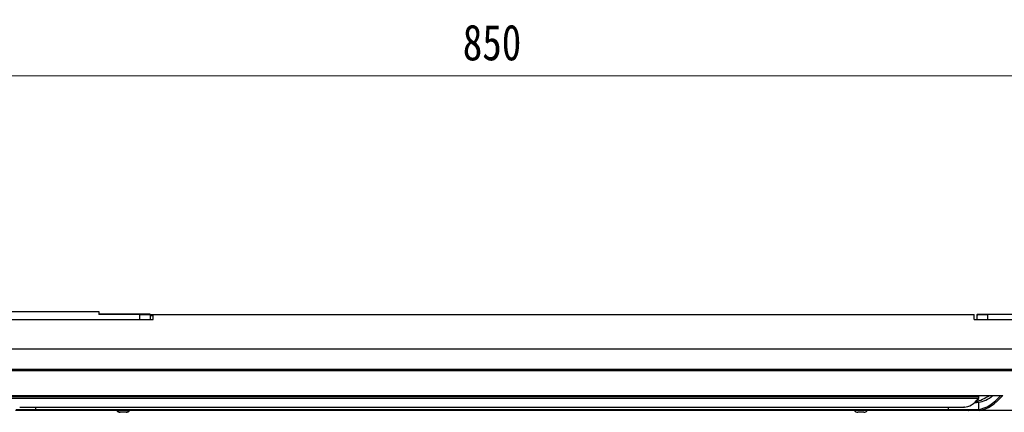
# Model space of a CAD drawing. Header units: millimetres. Extents: x 25 to 1935, y 715 to 2336.
# Tile 45 of 252: x 214 to 310, y 1162 to 1201. Entities that reach past the tile are written whole.
import ezdxf

# ---------------------------------------------------------------- set-up
doc = ezdxf.new("R2010")
doc.units = ezdxf.units.MM
doc.header["$LTSCALE"] = 2
doc.layers.get('0').update_dxf_attribs({"color": 2})
doc.styles.add('FS2312', font='simsun.ttf', dxfattribs={"width": 0.8})
doc.dimstyles.new('STANDARD$0', dxfattribs={"dimtxt": 3.5, "dimasz": 3, "dimexe": 1.5, "dimexo": 0.5, "dimgap": 1.5, "dimtad": 1, "dimdec": 1, "dimlfac": 5, "dimdsep": 46, "dimtxsty": 'FS2312', "dimblk1": 'OPEN', "dimblk2": 'OPEN', "dimsah": 1, "dimcen": 0, "dimclrd": 4, "dimclre": 4, "dimclrt": 4, "dimadec": 0, "dimazin": 0, "dimtfac": 1, "dimtdec": 1, "dimtmove": 1, "dimatfit": 0, "dimldrblk": 'OPEN', "dimfxl": 1, "dimtolj": 1, "dimtzin": 0, "dimlwd": 18, "dimlwe": 18, "dimarcsym": 1})

# ---------------------------------------------------------------- blocks, each defined once
blk = doc.blocks.new('_OPEN')
at = {"color": 0}
for p, q in [((0, 0), (-1, 0)), ((-0.966, 0.259), (0, 0)), ((0, 0), (-0.966, -0.259))]:
    blk.add_line(p, q, dxfattribs=at)
blk = doc.blocks.new('*D41')
at = {"color": 4, "lineweight": 18, "transparency": 16777216}
for p, q in [((174.691, 1172.552), (174.691, 1196.538)), ((344.691, 1172.552), (344.691, 1196.538)), ((177.691, 1195.038), (341.691, 1195.038))]:
    blk.add_line(p, q, dxfattribs=at)
at = {"layer": 'Defpoints', "color": 0, "transparency": 16777216}
for p in [(344.691, 1195.038), (174.691, 1172.052), (344.691, 1172.052)]:
    blk.add_point(p, dxfattribs=at)
at = {"color": 4, "lineweight": 18, "transparency": 16777216, "xscale": 3, "yscale": 3, "zscale": 3, "rotation": 180}
blk.add_blockref('_OPEN', (174.691, 1195.038), dxfattribs=at)
at = {"color": 4, "lineweight": 18, "transparency": 16777216, "xscale": 3, "yscale": 3, "zscale": 3}
blk.add_blockref('_OPEN', (344.691, 1195.038), dxfattribs=at)
at = {"color": 4, "transparency": 16777216, "insert": (259.691, 1198.288), "char_height": 3.5, "attachment_point": 5, "style": 'FS2312'}
blk.add_mtext('\\A1;850', dxfattribs=at)

msp = doc.modelspace()

# ---------------------------------------------------------------- linework, layer by layer
at = {"color": 2, "linetype": 'Continuous', "lineweight": 30}
for p, q in [((206.491, 1172.052), (221.291, 1172.052)), ((221.291, 1172.052), (221.291, 1171.752)), ((222.291, 1171.772), (221.291, 1171.772)), ((222.291, 1171.752), (221.291, 1171.752)), ((222.291, 1171.772), (222.291, 1171.752)), ((222.311, 1171.772), (222.291, 1171.772)), ((222.311, 1171.772), (222.311, 1171.752)), ((226.291, 1171.772), (222.311, 1171.772)), ((225.291, 1171.752), (222.311, 1171.752)), ((225.291, 1171.252), (225.291, 1171.752)), ((225.291, 1171.752), (226.291, 1171.752)), ((226.291, 1171.772), (226.291, 1171.752)), ((226.291, 1171.752), (226.291, 1171.252)), ((226.291, 1171.752), (226.591, 1171.752)), ((226.291, 1171.652), (226.591, 1171.652)), ((226.591, 1171.252), (226.591, 1171.752)), ((226.591, 1171.752), (306.791, 1171.752)), ((306.791, 1171.252), (306.791, 1171.752)), ((307.077, 1171.772), (307.077, 1171.752)), ((307.088, 1171.772), (307.077, 1171.772)), ((307.088, 1171.752), (307.077, 1171.752)), ((307.088, 1171.772), (307.088, 1171.652)), ((307.091, 1171.772), (307.088, 1171.772)), ((307.091, 1171.652), (307.088, 1171.652)), ((307.091, 1171.772), (307.091, 1171.752)), ((307.091, 1171.772), (311.071, 1171.772)), ((307.091, 1171.252), (307.091, 1171.752)), ((307.091, 1171.752), (308.091, 1171.752)), ((308.091, 1171.752), (308.091, 1171.252)), ((311.071, 1171.752), (308.091, 1171.752)), ((190.025, 1171.252), (226.591, 1171.252)), ((306.791, 1171.252), (329.358, 1171.252)), ((346.722, 1168.352), (172.661, 1168.352)), ((315.143, 1166.248), (204.24, 1166.248)), ((204.329, 1166.421), (315.053, 1166.421)), ((209.806, 1163.847), (309.577, 1163.847)), ((307.239, 1163.751), (307.166, 1163.847)), ((212.144, 1163.751), (307.239, 1163.751)), ((307.237, 1163.555), (212.145, 1163.555)), ((307.214, 1163.176), (307.226, 1162.474)), ((215.109, 1162.352), (213.149, 1162.352)), ((213.212, 1162.45), (215.109, 1162.45)), ((213.552, 1162.69), (305.831, 1162.69)), ((213.552, 1162.69), (213.591, 1162.688)), ((213.591, 1162.688), (305.792, 1162.688)), ((215.109, 1162.688), (215.109, 1162.45)), ((215.109, 1162.45), (215.109, 1162.352)), ((215.109, 1162.45), (304.274, 1162.45)), ((304.274, 1162.352), (215.109, 1162.352)), ((223.365, 1162.231), (223.965, 1162.231)), ((223.365, 1162.231), (223.365, 1162.192)), ((223.965, 1162.192), (223.365, 1162.192)), ((223.965, 1162.231), (223.965, 1162.192)), ((296.018, 1162.192), (295.418, 1162.192)), ((304.274, 1162.45), (304.274, 1162.688)), ((304.274, 1162.45), (306.17, 1162.45)), ((304.274, 1162.45), (304.274, 1162.352)), ((306.233, 1162.352), (304.274, 1162.352)), ((305.831, 1162.69), (305.792, 1162.688)), ((310.952, 1162.352), (306.233, 1162.352))]:
    msp.add_line(p, q, dxfattribs=at)
at = {"color": 2, "linetype": 'Continuous', "lineweight": 30, "flags": 128}
msp.add_lwpolyline([(306.17, 1162.45), (306.172, 1162.431), (306.175, 1162.413), (306.181, 1162.396), (306.189, 1162.381), (306.199, 1162.369), (306.209, 1162.359), (306.221, 1162.354), (306.233, 1162.352)], dxfattribs=at)
at = {"color": 2, "linetype": 'Continuous', "lineweight": 30}
for centre, radius, start, end in [((223.365, 1162.592), 0.4, 216.8699, 270), ((223.365, 1162.591), 0.36, 221.69117, 270), ((223.965, 1162.591), 0.36, 270, 318.30883), ((223.965, 1162.592), 0.4, 270, 323.1301), ((295.418, 1162.592), 0.4, 216.8699, 270), ((296.018, 1162.592), 0.4, 270, 323.1301), ((307.326, 1162.475), 0.0997, 180.85592, 269.28624)]:
    msp.add_arc(centre, radius, start, end, dxfattribs=at)
for centre, major_axis, ratio, start_param, end_param in [((306.333, 1253.172), (0, 90), 0.176327, 3.179583, 3.264339), ((305.585, 1236.352), (-1.339, 73.2), 0.17627, 3.164075, 3.274728), ((305.589, 1236.35), (-1.352, 73.9), 0.17627, 3.163568, 3.333108), ((305.687, 1236.352), (-1.352, 74), 0.176032, 3.163577, 3.339735), ((308.617, 1164.03), (-0.004, 0.2), 0.17627, 3.274728, 3.583853), ((306.005, 1203.687), (0.26, 41), 0.176213, 3.153495, 3.348867), ((307.234, 1163.653), (0.0006, 0.1), 0.176213, 3.348867, 6.057412)]:
    msp.add_ellipse(centre, major_axis=major_axis, ratio=ratio, start_param=start_param, end_param=end_param, dxfattribs=at)
for points, knots in [([(306.813, 1163.157), (306.891, 1163.159), (307.052, 1163.162), (307.165, 1163.17), (307.205, 1163.175), (307.214, 1163.176)], [0, 0, 0, 0, 0.4241475, 0.8754918, 1, 1, 1, 1]), ([(306.17, 1162.45), (306.307, 1162.45), (306.584, 1162.451), (306.889, 1162.455), (307.114, 1162.462), (307.188, 1162.47), (307.226, 1162.474)], [0, 0, 0, 0, 0.258575, 0.526456, 0.759842, 1, 1, 1, 1]), ([(307.325, 1162.376), (307.293, 1162.371), (307.245, 1162.367), (307.15, 1162.362), (307.115, 1162.361), (307.036, 1162.359), (306.993, 1162.358), (306.852, 1162.355), (306.746, 1162.354), (306.508, 1162.352), (306.377, 1162.352), (306.233, 1162.352)], [0, 0, 0, 0, 0.25, 0.25, 0.375, 0.375, 0.5, 0.5, 0.75, 0.75, 1, 1, 1, 1])]:
    msp.add_open_spline(points, degree=3, knots=knots, dxfattribs=at)

# ---------------------------------------------------------------- dimensions: what is measured, and where the dimension line sits
dim = msp.add_linear_dim(base=(344.691, 1195.038), p1=(174.691, 1172.052), p2=(344.691, 1172.052), dimstyle='STANDARD$0')
dim.commit()
dim.dimension.update_dxf_attribs({"geometry": '*D41', "text_midpoint": (259.691, 1198.288)})

doc.saveas('drawing.dxf')
